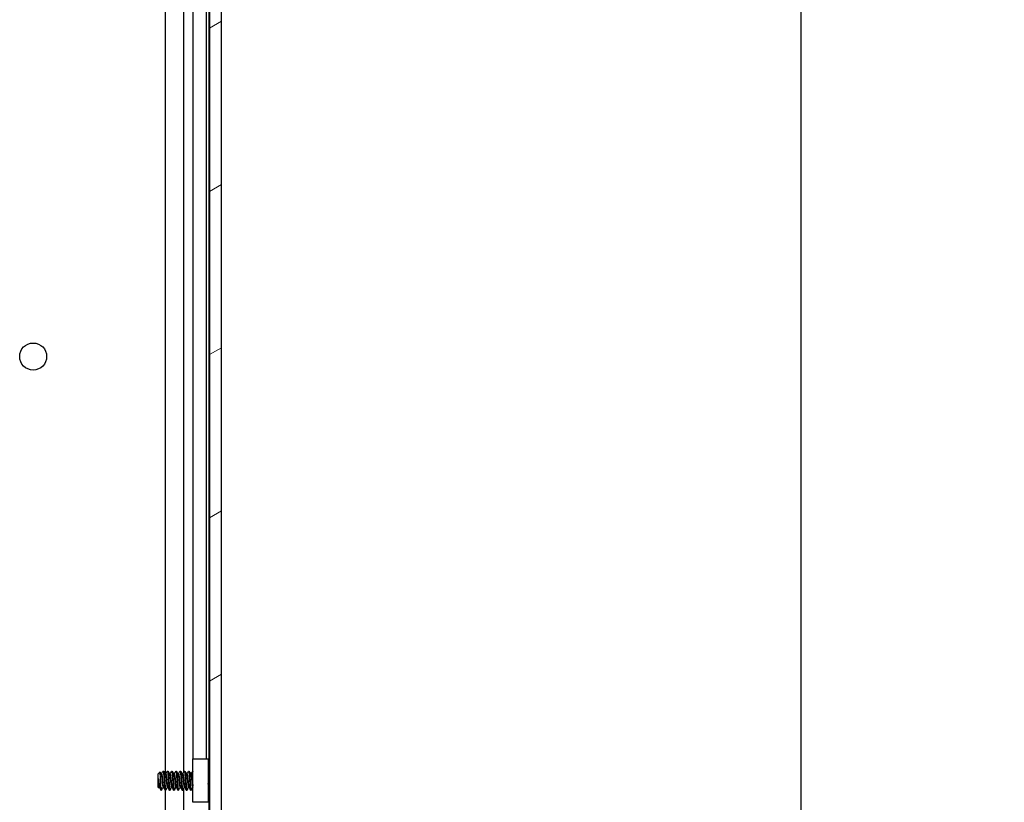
# Model space of a CAD drawing. Header units: millimetres. Extents: x 64 to 1798, y 64 to 1375.
# Tile 42 of 66: x 1000 to 1148, y 551 to 669. Entities that reach past the tile are written whole.
import ezdxf

# ---------------------------------------------------------------- set-up
doc = ezdxf.new("R2010")
doc.units = ezdxf.units.MM
doc.header["$LTSCALE"] = 6.666667
for name, color, linetype, lineweight in [('Dimension (ANSI)', 7, 'Continuous', 25), ('Hatch (ANSI)', 7, 'Continuous', 18), ('Visible (ANSI)', 7, 'Continuous', 25)]:
    doc.layers.add(name, color=color, linetype=linetype, lineweight=lineweight)
doc.styles.add('Note Text (ANSI)', font='tahoma.ttf')
doc.dimstyles.new('Default - mm (ANSI)', dxfattribs={"dimscale": 6.666667, "dimtxt": 1.75, "dimasz": 1.5, "dimexe": 2, "dimexo": 1, "dimgap": 0.8, "dimtad": 0, "dimtih": 1, "dimtoh": 1, "dimrnd": 1e-08, "dimzin": 0, "dimdsep": 46, "dimtxsty": 'Note Text (ANSI)', "dimblk": 'Filled-2', "dimcen": 0.09, "dimdle": 10, "dimclrd": 256, "dimclre": 256, "dimclrt": 256, "dimadec": 1, "dimazin": 0, "dimtfac": 1.741714, "dimtofl": 0, "dimtmove": 0, "dimatfit": 3, "dimldrblk": 'Filled-1', "dimfxl": 1, "dimtolj": 1, "dimtzin": 0, "dimlwd": -1, "dimlwe": -1, "dimarcsym": 0})

# ---------------------------------------------------------------- blocks, each defined once
blk = doc.blocks.new('Filled-2')
at = {"color": 0}
for p, q in [((0, 0), (-1, 0.167)), ((-1, 0.167), (-1, -0.167)), ((-1, 0), (0, 0)), ((-1, -0.167), (0, 0))]:
    blk.add_line(p, q, dxfattribs=at)
at = {"color": 0, "flags": 128}
blk.add_lwpolyline([(-1, -0.167), (0, 0), (-1, 0.167), (-1, -0.167)], dxfattribs=at)
at = {"color": 0}
blk.add_solid([(-1, -0.167), (0, 0), (-1, 0.167), (-1, -0.167)], dxfattribs=at)
blk = doc.blocks.new('*D11')
at = {"layer": 'Defpoints', "color": 0, "transparency": 16777216}
for p in [(1022.3, 1008.66), (1117.45, 1008.66), (1022.3, 456.23)]:
    blk.add_point(p, dxfattribs=at)
at = {"layer": 'Dimension (ANSI)', "transparency": 16777216}
for p, q in [((1028.97, 1008.66), (1130.78, 1008.66)), ((1117.45, 998.66), (1117.45, 756.82)), ((1117.45, 466.23), (1117.45, 708.07)), ((1028.97, 456.23), (1130.78, 456.23))]:
    blk.add_line(p, q, dxfattribs=at)
at = {"layer": 'Dimension (ANSI)', "transparency": 16777216, "xscale": 10, "yscale": 10, "zscale": 10}
for p, rotation in [((1117.45, 1008.66), 90), ((1117.45, 456.23), 270)]:
    blk.add_blockref('Filled-2', p, dxfattribs=dict(at, rotation=rotation))
at = {"layer": 'Dimension (ANSI)', "transparency": 16777216, "char_height": 11.6667, "attachment_point": 5, "style": 'Note Text (ANSI)'}
for s, insert in [('\\A1; 552.43 mm', (1117.45, 743.86)), ('\\A1;[21.749 in]', (1117.45, 719.48))]:
    blk.add_mtext(s, dxfattribs=dict(at, insert=insert))
blk = doc.blocks.new('Filled-1')
at = {"color": 0}
for p, q in [((0, 0), (-1, 0.333)), ((-1, 0.333), (-1, -0.333)), ((-1, 0), (0, 0)), ((-1, -0.333), (0, 0))]:
    blk.add_line(p, q, dxfattribs=at)
at = {"color": 0, "flags": 128}
blk.add_lwpolyline([(-1, -0.333), (0, 0), (-1, 0.333), (-1, -0.333)], dxfattribs=at)
at = {"color": 0}
blk.add_solid([(-1, -0.333), (0, 0), (-1, 0.333), (-1, -0.333)], dxfattribs=at)

msp = doc.modelspace()

# ---------------------------------------------------------------- hatches: boundary and pattern name
at = {"layer": 'Hatch (ANSI)'}
h = msp.add_hatch(dxfattribs=at)
h.set_pattern_fill('ANSI31', color=256, scale=169.333333, angle=-15, style=0)
h.set_pattern_definition([(30, (0, 0), (-10.58333, 18.33087), [])])
h.paths.add_polyline_path([(1030.5974, 1004.7483), (1028.794, 1004.7483), (1028.794, 460.1469), (1030.5974, 460.1469)])

# ---------------------------------------------------------------- linework, layer by layer
at = {"layer": 'Visible (ANSI)'}
for p, q in [((1028.794, 1004.7483), (1028.794, 460.1469)), ((1030.5974, 460.1469), (1030.5974, 1004.7483)), ((1022.2448, 555.6404), (1022.2448, 731.0252)), ((1024.9515, 555.9223), (1024.9515, 731.2778)), ((1028.7684, 555.9428), (1028.7684, 731.1524)), ((1026.3554, 557.8976), (1026.3554, 729.1976)), ((1028.3874, 557.8976), (1028.3874, 729.1976)), ((1026.3374, 557.8976), (1028.6374, 557.8976)), ((1026.3374, 551.3976), (1026.3374, 557.8976)), ((1028.6374, 557.8976), (1028.6374, 551.3976)), ((1021.8661, 556.07), (1021.9455, 556.07)), ((1022.5011, 556.07), (1022.5805, 556.07)), ((1023.1361, 556.07), (1023.2155, 556.07)), ((1023.7711, 556.07), (1023.8505, 556.07)), ((1024.4061, 556.07), (1024.4855, 556.07)), ((1025.0411, 556.07), (1025.1205, 556.07)), ((1025.6761, 556.07), (1025.7555, 556.07)), ((1026.3111, 556.07), (1026.3374, 556.07)), ((1021.0724, 555.5938), (1021.3954, 555.9168)), ((1021.0724, 555.5938), (1021.0724, 553.7015)), ((1021.1191, 554.9708), (1021.1191, 554.2029)), ((1021.5586, 555.6404), (1021.628, 555.6404)), ((1022.1936, 555.6404), (1022.263, 555.6404)), ((1022.8286, 555.6404), (1022.898, 555.6404)), ((1023.4636, 555.6404), (1023.533, 555.6404)), ((1024.0986, 555.6404), (1024.168, 555.6404)), ((1024.7336, 555.6404), (1024.803, 555.6404)), ((1025.3686, 555.6404), (1025.438, 555.6404)), ((1026.0036, 555.6404), (1026.073, 555.6404)), ((1028.6374, 555.8118), (1028.794, 555.9684)), ((1021.0724, 553.7015), (1021.1912, 553.5827)), ((1021.2311, 553.6548), (1021.3006, 553.6548)), ((1021.5486, 553.2252), (1021.5486, 553.651)), ((1021.5486, 553.2252), (1021.628, 553.2252)), ((1021.8661, 553.6548), (1021.9356, 553.6548)), ((1022.1836, 553.2252), (1022.263, 553.2252)), ((1022.2448, 469.5576), (1022.2448, 553.2252)), ((1022.5011, 553.6548), (1022.5706, 553.6548)), ((1022.8186, 553.2252), (1022.898, 553.2252)), ((1023.1361, 553.6548), (1023.2056, 553.6548)), ((1023.4536, 553.2252), (1023.533, 553.2252)), ((1023.7711, 553.6548), (1023.8406, 553.6548)), ((1024.0886, 553.2252), (1024.168, 553.2252)), ((1024.4061, 553.6548), (1024.4756, 553.6548)), ((1024.7236, 553.2252), (1024.803, 553.2252)), ((1024.9515, 469.5576), (1024.9515, 553.4778)), ((1025.0411, 553.6548), (1025.1106, 553.6548)), ((1025.3586, 553.2252), (1025.438, 553.2252)), ((1025.6761, 553.6548), (1025.7456, 553.6548)), ((1025.9936, 553.2252), (1026.073, 553.2252)), ((1026.3111, 553.6548), (1026.3374, 553.6548)), ((1028.7138, 553.407), (1028.794, 553.3268)), ((1028.7684, 469.5576), (1028.7684, 553.3524)), ((1028.6374, 551.3976), (1026.3374, 551.3976))]:
    msp.add_line(p, q, dxfattribs=at)
msp.add_circle((1002.4034, 618.1376), 2.0193, dxfattribs=at)
msp.add_ellipse((1026.2407, 554.6476), major_axis=(0, 0.343), ratio=0.10685664, start_param=0.4127074, end_param=2.72888525, dxfattribs=at)
for points in [[(1021.6181, 555.6404), (1021.6964, 555.7793), (1021.7744, 555.9184), (1021.8522, 556.0576)], [(1021.9595, 556.0576), (1022.0405, 555.9127), (1022.1217, 555.7678), (1022.2033, 555.6232)], [(1022.2531, 555.6404), (1022.3314, 555.7793), (1022.4094, 555.9184), (1022.4872, 556.0576)], [(1022.5945, 556.0576), (1022.6755, 555.9127), (1022.7567, 555.7678), (1022.8383, 555.6232)], [(1022.8881, 555.6404), (1022.9664, 555.7793), (1023.0444, 555.9184), (1023.1222, 556.0576)], [(1023.2295, 556.0576), (1023.3105, 555.9127), (1023.3917, 555.7678), (1023.4733, 555.6232)], [(1023.5231, 555.6404), (1023.6014, 555.7793), (1023.6794, 555.9184), (1023.7572, 556.0576)], [(1023.8645, 556.0576), (1023.9455, 555.9127), (1024.0267, 555.7678), (1024.1083, 555.6232)], [(1024.1581, 555.6404), (1024.2364, 555.7793), (1024.3144, 555.9184), (1024.3922, 556.0576)], [(1024.4995, 556.0576), (1024.5805, 555.9127), (1024.6617, 555.7678), (1024.7433, 555.6232)], [(1024.7931, 555.6404), (1024.8714, 555.7793), (1024.9494, 555.9184), (1025.0272, 556.0576)], [(1025.1345, 556.0576), (1025.2155, 555.9127), (1025.2967, 555.7678), (1025.3783, 555.6232)], [(1025.4281, 555.6404), (1025.5064, 555.7793), (1025.5844, 555.9184), (1025.6622, 556.0576)], [(1025.7695, 556.0576), (1025.8505, 555.9127), (1025.9317, 555.7678), (1026.0133, 555.6232)], [(1026.0631, 555.6404), (1026.1414, 555.7793), (1026.2194, 555.9184), (1026.2972, 556.0576)], [(1021.1191, 554.9708), (1021.1457, 554.872), (1021.1704, 554.7622), (1021.1925, 554.6476)], [(1021.4054, 555.913), (1021.4596, 555.8163), (1021.5138, 555.7197), (1021.5683, 555.6232)], [(1028.7788, 555.9532), (1028.7838, 555.9623), (1028.7889, 555.9713), (1028.794, 555.9804)], [(1021.2411, 553.6548), (1021.2283, 553.6322), (1021.2156, 553.6096), (1021.2029, 553.587)], [(1021.5166, 553.2699), (1021.4416, 553.4041), (1021.3664, 553.5382), (1021.2909, 553.6721)], [(1021.8761, 553.6548), (1021.7977, 553.5159), (1021.7198, 553.3768), (1021.642, 553.2376)], [(1022.1697, 553.2376), (1022.0886, 553.3826), (1022.0075, 553.5274), (1021.9259, 553.6721)], [(1022.5111, 553.6548), (1022.4327, 553.5159), (1022.3548, 553.3768), (1022.277, 553.2376)], [(1022.8047, 553.2376), (1022.7236, 553.3826), (1022.6425, 553.5274), (1022.5609, 553.6721)], [(1023.1461, 553.6548), (1023.0677, 553.5159), (1022.9898, 553.3768), (1022.912, 553.2376)], [(1023.4397, 553.2376), (1023.3586, 553.3826), (1023.2775, 553.5274), (1023.1959, 553.6721)], [(1023.7811, 553.6548), (1023.7027, 553.5159), (1023.6248, 553.3768), (1023.547, 553.2376)], [(1024.0747, 553.2376), (1023.9936, 553.3826), (1023.9125, 553.5274), (1023.8309, 553.6721)], [(1024.4161, 553.6548), (1024.3377, 553.5159), (1024.2598, 553.3768), (1024.182, 553.2376)], [(1024.7097, 553.2376), (1024.6286, 553.3826), (1024.5475, 553.5274), (1024.4659, 553.6721)], [(1025.0511, 553.6548), (1024.9727, 553.5159), (1024.8948, 553.3768), (1024.817, 553.2376)], [(1025.3447, 553.2376), (1025.2636, 553.3826), (1025.1825, 553.5274), (1025.1009, 553.6721)], [(1025.6861, 553.6548), (1025.6077, 553.5159), (1025.5298, 553.3768), (1025.452, 553.2376)], [(1025.9797, 553.2376), (1025.8986, 553.3826), (1025.8175, 553.5274), (1025.7359, 553.6721)], [(1026.3211, 553.6548), (1026.2427, 553.5159), (1026.1648, 553.3768), (1026.087, 553.2376)], [(1028.7189, 553.4019), (1028.6917, 553.3534), (1028.6645, 553.3048), (1028.6374, 553.2563)]]:
    msp.add_open_spline(points, degree=3, dxfattribs=at)
for points, weights, knots in [([(1021.8522, 556.0576), (1021.8879, 556.1214), (1021.9191, 555.8794), (1021.972, 555.4688), (1022.0249, 554.6476)], [0.937106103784, 0.916453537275, 1, 0.866025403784, 1], [0.0768375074, 0.0768375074, 0.0768375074, 0.0833333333, 0.0833333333, 0.09375, 0.09375, 0.09375]), ([(1021.9455, 556.07), (1021.9739, 556.07), (1021.9984, 555.8794), (1022.0514, 555.4688), (1022.1043, 554.6476)], [0.933012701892, 0.933012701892, 1, 0.866025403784, 1], [0.140625, 0.140625, 0.140625, 0.1458333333, 0.1458333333, 0.15625, 0.15625, 0.15625]), ([(1022.4872, 556.0576), (1022.5229, 556.1214), (1022.5541, 555.8794), (1022.607, 555.4688), (1022.6599, 554.6476)], [0.937106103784, 0.916453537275, 1, 0.866025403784, 1], [0.1393375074, 0.1393375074, 0.1393375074, 0.1458333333, 0.1458333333, 0.15625, 0.15625, 0.15625]), ([(1022.5805, 556.07), (1022.6089, 556.07), (1022.6334, 555.8794), (1022.6864, 555.4688), (1022.7393, 554.6476)], [0.933012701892, 0.933012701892, 1, 0.866025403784, 1], [0.203125, 0.203125, 0.203125, 0.2083333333, 0.2083333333, 0.21875, 0.21875, 0.21875]), ([(1023.1222, 556.0576), (1023.1579, 556.1214), (1023.1891, 555.8794), (1023.242, 555.4688), (1023.2949, 554.6476)], [0.937106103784, 0.916453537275, 1, 0.866025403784, 1], [0.2018375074, 0.2018375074, 0.2018375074, 0.2083333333, 0.2083333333, 0.21875, 0.21875, 0.21875]), ([(1023.2155, 556.07), (1023.2439, 556.07), (1023.2684, 555.8794), (1023.3214, 555.4688), (1023.3743, 554.6476)], [0.933012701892, 0.933012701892, 1, 0.866025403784, 1], [0.265625, 0.265625, 0.265625, 0.2708333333, 0.2708333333, 0.28125, 0.28125, 0.28125]), ([(1023.7572, 556.0576), (1023.7929, 556.1214), (1023.8241, 555.8794), (1023.877, 555.4688), (1023.9299, 554.6476)], [0.937106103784, 0.916453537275, 1, 0.866025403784, 1], [0.2643375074, 0.2643375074, 0.2643375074, 0.2708333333, 0.2708333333, 0.28125, 0.28125, 0.28125]), ([(1023.8505, 556.07), (1023.8789, 556.07), (1023.9034, 555.8794), (1023.9564, 555.4688), (1024.0093, 554.6476)], [0.933012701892, 0.933012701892, 1, 0.866025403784, 1], [0.328125, 0.328125, 0.328125, 0.3333333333, 0.3333333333, 0.34375, 0.34375, 0.34375]), ([(1024.3922, 556.0576), (1024.4279, 556.1214), (1024.4591, 555.8794), (1024.512, 555.4688), (1024.5649, 554.6476)], [0.937106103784, 0.916453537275, 1, 0.866025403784, 1], [0.3268375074, 0.3268375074, 0.3268375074, 0.3333333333, 0.3333333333, 0.34375, 0.34375, 0.34375]), ([(1024.4855, 556.07), (1024.5139, 556.07), (1024.5384, 555.8794), (1024.5914, 555.4688), (1024.6443, 554.6476)], [0.933012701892, 0.933012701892, 1, 0.866025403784, 1], [0.390625, 0.390625, 0.390625, 0.3958333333, 0.3958333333, 0.40625, 0.40625, 0.40625]), ([(1025.0272, 556.0576), (1025.0629, 556.1214), (1025.0941, 555.8794), (1025.147, 555.4688), (1025.1999, 554.6476)], [0.937106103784, 0.916453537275, 1, 0.866025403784, 1], [0.3893375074, 0.3893375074, 0.3893375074, 0.3958333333, 0.3958333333, 0.40625, 0.40625, 0.40625]), ([(1025.1205, 556.07), (1025.1489, 556.07), (1025.1734, 555.8794), (1025.2264, 555.4688), (1025.2793, 554.6476)], [0.933012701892, 0.933012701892, 1, 0.866025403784, 1], [0.453125, 0.453125, 0.453125, 0.4583333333, 0.4583333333, 0.46875, 0.46875, 0.46875]), ([(1025.6622, 556.0576), (1025.6979, 556.1214), (1025.7291, 555.8794), (1025.782, 555.4688), (1025.8349, 554.6476)], [0.937106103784, 0.916453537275, 1, 0.866025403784, 1], [0.4518375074, 0.4518375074, 0.4518375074, 0.4583333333, 0.4583333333, 0.46875, 0.46875, 0.46875]), ([(1025.7555, 556.07), (1025.7839, 556.07), (1025.8084, 555.8794), (1025.8614, 555.4688), (1025.9143, 554.6476)], [0.933012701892, 0.933012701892, 1, 0.866025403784, 1], [0.515625, 0.515625, 0.515625, 0.5208333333, 0.5208333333, 0.53125, 0.53125, 0.53125]), ([(1021.1191, 554.9708), (1021.1364, 554.8137), (1021.1518, 554.6476), (1021.2047, 554.0744), (1021.2576, 553.7878), (1021.2732, 553.7034), (1021.2909, 553.6721)], [0.941670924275, 0.957095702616, 1, 0.866025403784, 1, 0.956426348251, 0.941196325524], [0.0279141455, 0.0279141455, 0.0279141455, 0.03125, 0.03125, 0.0416666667, 0.0416666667, 0.0450545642, 0.0450545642, 0.0450545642]), ([(1021.5683, 555.6232), (1021.586, 555.5918), (1021.6016, 555.5074), (1021.6545, 555.2208), (1021.7074, 554.6476), (1021.7603, 554.0744), (1021.8132, 553.7878), (1021.8378, 553.6548), (1021.8661, 553.6548)], [0.941196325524, 0.956426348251, 1, 0.866025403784, 1, 0.866025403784, 1, 0.933012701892, 0.933012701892], [0.0799454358, 0.0799454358, 0.0799454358, 0.0833333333, 0.0833333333, 0.09375, 0.09375, 0.1041666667, 0.1041666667, 0.109375, 0.109375, 0.109375]), ([(1021.628, 555.6404), (1021.6564, 555.6404), (1021.6809, 555.5074), (1021.7339, 555.2208), (1021.7868, 554.6476), (1021.8397, 554.0744), (1021.8926, 553.7878), (1021.9082, 553.7034), (1021.9259, 553.6721)], [0.933012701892, 0.933012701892, 1, 0.866025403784, 1, 0.866025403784, 1, 0.956426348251, 0.941196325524], [0.078125, 0.078125, 0.078125, 0.0833333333, 0.0833333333, 0.09375, 0.09375, 0.1041666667, 0.1041666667, 0.1075545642, 0.1075545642, 0.1075545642]), ([(1022.0249, 554.6476), (1022.0778, 553.8264), (1022.1307, 553.4158), (1022.1553, 553.2252), (1022.1836, 553.2252)], [1, 0.866025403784, 1, 0.933012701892, 0.933012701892], [0.09375, 0.09375, 0.09375, 0.1041666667, 0.1041666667, 0.109375, 0.109375, 0.109375]), ([(1022.1043, 554.6476), (1022.1572, 553.8264), (1022.2101, 553.4158), (1022.2413, 553.1738), (1022.277, 553.2376)], [1, 0.866025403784, 1, 0.916453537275, 0.937106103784], [0.15625, 0.15625, 0.15625, 0.1666666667, 0.1666666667, 0.1731624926, 0.1731624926, 0.1731624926]), ([(1022.2033, 555.6232), (1022.221, 555.5918), (1022.2366, 555.5074), (1022.2895, 555.2208), (1022.3424, 554.6476), (1022.3953, 554.0744), (1022.4482, 553.7878), (1022.4728, 553.6548), (1022.5011, 553.6548)], [0.941196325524, 0.956426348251, 1, 0.866025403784, 1, 0.866025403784, 1, 0.933012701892, 0.933012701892], [0.1424454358, 0.1424454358, 0.1424454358, 0.1458333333, 0.1458333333, 0.15625, 0.15625, 0.1666666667, 0.1666666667, 0.171875, 0.171875, 0.171875]), ([(1022.263, 555.6404), (1022.2914, 555.6404), (1022.3159, 555.5074), (1022.3689, 555.2208), (1022.4218, 554.6476), (1022.4747, 554.0744), (1022.5276, 553.7878), (1022.5432, 553.7034), (1022.5609, 553.6721)], [0.933012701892, 0.933012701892, 1, 0.866025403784, 1, 0.866025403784, 1, 0.956426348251, 0.941196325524], [0.140625, 0.140625, 0.140625, 0.1458333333, 0.1458333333, 0.15625, 0.15625, 0.1666666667, 0.1666666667, 0.1700545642, 0.1700545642, 0.1700545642]), ([(1022.6599, 554.6476), (1022.7128, 553.8264), (1022.7657, 553.4158), (1022.7903, 553.2252), (1022.8186, 553.2252)], [1, 0.866025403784, 1, 0.933012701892, 0.933012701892], [0.15625, 0.15625, 0.15625, 0.1666666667, 0.1666666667, 0.171875, 0.171875, 0.171875]), ([(1022.7393, 554.6476), (1022.7922, 553.8264), (1022.8451, 553.4158), (1022.8763, 553.1738), (1022.912, 553.2376)], [1, 0.866025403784, 1, 0.916453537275, 0.937106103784], [0.21875, 0.21875, 0.21875, 0.2291666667, 0.2291666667, 0.2356624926, 0.2356624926, 0.2356624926]), ([(1022.8383, 555.6232), (1022.856, 555.5918), (1022.8716, 555.5074), (1022.9245, 555.2208), (1022.9774, 554.6476), (1023.0303, 554.0744), (1023.0832, 553.7878), (1023.1078, 553.6548), (1023.1361, 553.6548)], [0.941196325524, 0.956426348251, 1, 0.866025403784, 1, 0.866025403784, 1, 0.933012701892, 0.933012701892], [0.2049454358, 0.2049454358, 0.2049454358, 0.2083333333, 0.2083333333, 0.21875, 0.21875, 0.2291666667, 0.2291666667, 0.234375, 0.234375, 0.234375]), ([(1022.898, 555.6404), (1022.9264, 555.6404), (1022.9509, 555.5074), (1023.0039, 555.2208), (1023.0568, 554.6476), (1023.1097, 554.0744), (1023.1626, 553.7878), (1023.1782, 553.7034), (1023.1959, 553.6721)], [0.933012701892, 0.933012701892, 1, 0.866025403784, 1, 0.866025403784, 1, 0.956426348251, 0.941196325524], [0.203125, 0.203125, 0.203125, 0.2083333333, 0.2083333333, 0.21875, 0.21875, 0.2291666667, 0.2291666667, 0.2325545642, 0.2325545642, 0.2325545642]), ([(1023.2949, 554.6476), (1023.3478, 553.8264), (1023.4007, 553.4158), (1023.4253, 553.2252), (1023.4536, 553.2252)], [1, 0.866025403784, 1, 0.933012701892, 0.933012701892], [0.21875, 0.21875, 0.21875, 0.2291666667, 0.2291666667, 0.234375, 0.234375, 0.234375]), ([(1023.3743, 554.6476), (1023.4272, 553.8264), (1023.4801, 553.4158), (1023.5113, 553.1738), (1023.547, 553.2376)], [1, 0.866025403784, 1, 0.916453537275, 0.937106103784], [0.28125, 0.28125, 0.28125, 0.2916666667, 0.2916666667, 0.2981624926, 0.2981624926, 0.2981624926]), ([(1023.4733, 555.6232), (1023.491, 555.5918), (1023.5066, 555.5074), (1023.5595, 555.2208), (1023.6124, 554.6476), (1023.6653, 554.0744), (1023.7182, 553.7878), (1023.7428, 553.6548), (1023.7711, 553.6548)], [0.941196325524, 0.956426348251, 1, 0.866025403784, 1, 0.866025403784, 1, 0.933012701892, 0.933012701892], [0.2674454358, 0.2674454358, 0.2674454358, 0.2708333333, 0.2708333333, 0.28125, 0.28125, 0.2916666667, 0.2916666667, 0.296875, 0.296875, 0.296875]), ([(1023.533, 555.6404), (1023.5614, 555.6404), (1023.5859, 555.5074), (1023.6389, 555.2208), (1023.6918, 554.6476), (1023.7447, 554.0744), (1023.7976, 553.7878), (1023.8132, 553.7034), (1023.8309, 553.6721)], [0.933012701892, 0.933012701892, 1, 0.866025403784, 1, 0.866025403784, 1, 0.956426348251, 0.941196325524], [0.265625, 0.265625, 0.265625, 0.2708333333, 0.2708333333, 0.28125, 0.28125, 0.2916666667, 0.2916666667, 0.2950545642, 0.2950545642, 0.2950545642]), ([(1023.9299, 554.6476), (1023.9828, 553.8264), (1024.0357, 553.4158), (1024.0603, 553.2252), (1024.0886, 553.2252)], [1, 0.866025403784, 1, 0.933012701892, 0.933012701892], [0.28125, 0.28125, 0.28125, 0.2916666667, 0.2916666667, 0.296875, 0.296875, 0.296875]), ([(1024.0093, 554.6476), (1024.0622, 553.8264), (1024.1151, 553.4158), (1024.1463, 553.1738), (1024.182, 553.2376)], [1, 0.866025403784, 1, 0.916453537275, 0.937106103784], [0.34375, 0.34375, 0.34375, 0.3541666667, 0.3541666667, 0.3606624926, 0.3606624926, 0.3606624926]), ([(1024.1083, 555.6232), (1024.126, 555.5918), (1024.1416, 555.5074), (1024.1945, 555.2208), (1024.2474, 554.6476), (1024.3003, 554.0744), (1024.3532, 553.7878), (1024.3778, 553.6548), (1024.4061, 553.6548)], [0.941196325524, 0.956426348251, 1, 0.866025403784, 1, 0.866025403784, 1, 0.933012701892, 0.933012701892], [0.3299454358, 0.3299454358, 0.3299454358, 0.3333333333, 0.3333333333, 0.34375, 0.34375, 0.3541666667, 0.3541666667, 0.359375, 0.359375, 0.359375]), ([(1024.168, 555.6404), (1024.1964, 555.6404), (1024.2209, 555.5074), (1024.2739, 555.2208), (1024.3268, 554.6476), (1024.3797, 554.0744), (1024.4326, 553.7878), (1024.4482, 553.7034), (1024.4659, 553.6721)], [0.933012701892, 0.933012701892, 1, 0.866025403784, 1, 0.866025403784, 1, 0.956426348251, 0.941196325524], [0.328125, 0.328125, 0.328125, 0.3333333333, 0.3333333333, 0.34375, 0.34375, 0.3541666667, 0.3541666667, 0.3575545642, 0.3575545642, 0.3575545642]), ([(1024.5649, 554.6476), (1024.6178, 553.8264), (1024.6707, 553.4158), (1024.6953, 553.2252), (1024.7236, 553.2252)], [1, 0.866025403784, 1, 0.933012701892, 0.933012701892], [0.34375, 0.34375, 0.34375, 0.3541666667, 0.3541666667, 0.359375, 0.359375, 0.359375]), ([(1024.6443, 554.6476), (1024.6972, 553.8264), (1024.7501, 553.4158), (1024.7813, 553.1738), (1024.817, 553.2376)], [1, 0.866025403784, 1, 0.916453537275, 0.937106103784], [0.40625, 0.40625, 0.40625, 0.4166666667, 0.4166666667, 0.4231624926, 0.4231624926, 0.4231624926]), ([(1024.7433, 555.6232), (1024.761, 555.5918), (1024.7766, 555.5074), (1024.8295, 555.2208), (1024.8824, 554.6476), (1024.9353, 554.0744), (1024.9882, 553.7878), (1025.0128, 553.6548), (1025.0411, 553.6548)], [0.941196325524, 0.956426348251, 1, 0.866025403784, 1, 0.866025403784, 1, 0.933012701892, 0.933012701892], [0.3924454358, 0.3924454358, 0.3924454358, 0.3958333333, 0.3958333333, 0.40625, 0.40625, 0.4166666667, 0.4166666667, 0.421875, 0.421875, 0.421875]), ([(1024.803, 555.6404), (1024.8314, 555.6404), (1024.8559, 555.5074), (1024.9089, 555.2208), (1024.9618, 554.6476), (1025.0147, 554.0744), (1025.0676, 553.7878), (1025.0832, 553.7034), (1025.1009, 553.6721)], [0.933012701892, 0.933012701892, 1, 0.866025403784, 1, 0.866025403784, 1, 0.956426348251, 0.941196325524], [0.390625, 0.390625, 0.390625, 0.3958333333, 0.3958333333, 0.40625, 0.40625, 0.4166666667, 0.4166666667, 0.4200545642, 0.4200545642, 0.4200545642]), ([(1025.1999, 554.6476), (1025.2528, 553.8264), (1025.3057, 553.4158), (1025.3303, 553.2252), (1025.3586, 553.2252)], [1, 0.866025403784, 1, 0.933012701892, 0.933012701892], [0.40625, 0.40625, 0.40625, 0.4166666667, 0.4166666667, 0.421875, 0.421875, 0.421875]), ([(1025.2793, 554.6476), (1025.3322, 553.8264), (1025.3851, 553.4158), (1025.4163, 553.1738), (1025.452, 553.2376)], [1, 0.866025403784, 1, 0.916453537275, 0.937106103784], [0.46875, 0.46875, 0.46875, 0.4791666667, 0.4791666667, 0.4856624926, 0.4856624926, 0.4856624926]), ([(1025.3783, 555.6232), (1025.396, 555.5918), (1025.4116, 555.5074), (1025.4645, 555.2208), (1025.5174, 554.6476), (1025.5703, 554.0744), (1025.6232, 553.7878), (1025.6478, 553.6548), (1025.6761, 553.6548)], [0.941196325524, 0.956426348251, 1, 0.866025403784, 1, 0.866025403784, 1, 0.933012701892, 0.933012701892], [0.4549454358, 0.4549454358, 0.4549454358, 0.4583333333, 0.4583333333, 0.46875, 0.46875, 0.4791666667, 0.4791666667, 0.484375, 0.484375, 0.484375]), ([(1025.438, 555.6404), (1025.4664, 555.6404), (1025.4909, 555.5074), (1025.5439, 555.2208), (1025.5968, 554.6476), (1025.6497, 554.0744), (1025.7026, 553.7878), (1025.7182, 553.7034), (1025.7359, 553.6721)], [0.933012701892, 0.933012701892, 1, 0.866025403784, 1, 0.866025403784, 1, 0.956426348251, 0.941196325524], [0.453125, 0.453125, 0.453125, 0.4583333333, 0.4583333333, 0.46875, 0.46875, 0.4791666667, 0.4791666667, 0.4825545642, 0.4825545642, 0.4825545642]), ([(1025.8349, 554.6476), (1025.8878, 553.8264), (1025.9407, 553.4158), (1025.9653, 553.2252), (1025.9936, 553.2252)], [1, 0.866025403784, 1, 0.933012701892, 0.933012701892], [0.46875, 0.46875, 0.46875, 0.4791666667, 0.4791666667, 0.484375, 0.484375, 0.484375]), ([(1025.9143, 554.6476), (1025.9672, 553.8264), (1026.0201, 553.4158), (1026.0513, 553.1738), (1026.087, 553.2376)], [1, 0.866025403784, 1, 0.916453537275, 0.937106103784], [0.53125, 0.53125, 0.53125, 0.5416666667, 0.5416666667, 0.5481624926, 0.5481624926, 0.5481624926]), ([(1026.0133, 555.6232), (1026.031, 555.5918), (1026.0466, 555.5074), (1026.0995, 555.2208), (1026.1524, 554.6476), (1026.2053, 554.0744), (1026.2582, 553.7878), (1026.2828, 553.6548), (1026.3111, 553.6548)], [0.941196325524, 0.956426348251, 1, 0.866025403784, 1, 0.866025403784, 1, 0.933012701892, 0.933012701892], [0.5174454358, 0.5174454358, 0.5174454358, 0.5208333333, 0.5208333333, 0.53125, 0.53125, 0.5416666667, 0.5416666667, 0.546875, 0.546875, 0.546875]), ([(1026.073, 555.6404), (1026.1014, 555.6404), (1026.1259, 555.5074), (1026.1667, 555.2865), (1026.2115, 554.8545)], [0.933012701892, 0.933012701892, 1, 0.893471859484, 0.956352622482], [0.515625, 0.515625, 0.515625, 0.5208333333, 0.5208333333, 0.529116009, 0.529116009, 0.529116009]), ([(1021.1191, 554.2029), (1021.1507, 553.9367), (1021.1782, 553.7878), (1021.2028, 553.6548), (1021.2311, 553.6548)], [0.933829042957, 0.925617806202, 1, 0.933012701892, 0.933012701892], [0.0358833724, 0.0358833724, 0.0358833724, 0.0416666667, 0.0416666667, 0.046875, 0.046875, 0.046875]), ([(1021.5486, 553.651), (1021.5626, 553.5127), (1021.5751, 553.4158), (1021.6063, 553.1738), (1021.642, 553.2376)], [0.948065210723, 0.96476686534, 1, 0.916453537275, 0.937106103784], [0.10142725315, 0.10142725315, 0.10142725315, 0.10416666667, 0.10416666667, 0.11066249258, 0.11066249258, 0.11066249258])]:
    msp.add_rational_spline(points, weights, degree=2, knots=knots, dxfattribs=at)
for points, weights in [([(1026.2972, 556.0576), (1026.3175, 556.094), (1026.3374, 556.0256)], [0.937106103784, 0.925226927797, 0.947821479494]), ([(1026.2803, 554.1877), (1026.3108, 553.9331), (1026.3374, 553.7889)], [0.933422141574, 0.927799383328, 0.999392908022])]:
    msp.add_rational_spline(points, weights, degree=2, dxfattribs=at)
for points, knots in [([(1021.1925, 554.6476), (1021.2025, 554.5954), (1021.2218, 554.4966), (1021.2659, 554.2762), (1021.2843, 554.1852), (1021.3312, 553.9582), (1021.3587, 553.8281), (1021.4189, 553.5588), (1021.444, 553.4582), (1021.4935, 553.3085), (1021.5213, 553.2525), (1021.5486, 553.2252)], [-0.169469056, -0.169469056, -0.169469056, -0.169469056, -0.142100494, -0.142100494, -0.122546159, -0.122546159, -0.091769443, -0.091769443, -0.050399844, -0.050399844, 0, 0, 0, 0]), ([(1021.4976, 554.6476), (1021.4908, 554.8059), (1021.4847, 554.9301), (1021.4739, 555.1395), (1021.4679, 555.2464), (1021.4533, 555.4822), (1021.4449, 555.6009), (1021.433, 555.7411), (1021.4292, 555.7822), (1021.4174, 555.8816), (1021.4087, 555.9167), (1021.3984, 555.9189), (1021.3969, 555.9183), (1021.3954, 555.9168)], [-0.327507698, -0.327507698, -0.327507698, -0.327507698, -0.298679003, -0.298679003, -0.265137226, -0.265137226, -0.218249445, -0.218249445, -0.194983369, -0.194983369, -0.148477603, -0.148477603, -0.140894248, -0.140894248, -0.140894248, -0.140894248]), ([(1021.5486, 553.651), (1021.5402, 553.7871), (1021.5314, 553.944), (1021.5227, 554.1146), (1021.5183, 554.2), (1021.514, 554.2872), (1021.5098, 554.3764), (1021.5056, 554.4656), (1021.5014, 554.5575), (1021.4976, 554.6476)], [0, 0, 0, 0, 0.00054045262, 0.00054045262, 0.00054045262, 0.00081067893, 0.00081067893, 0.00081067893, 0.00108090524, 0.00108090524, 0.00108090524, 0.00108090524]), ([(1026.226, 554.9618), (1026.2366, 555.005), (1026.252, 555.0497), (1026.2903, 555.129), (1026.3122, 555.1647), (1026.3374, 555.1977)], [0, 0, 0, 0, 0.0142453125, 0.0142453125, 0.0267228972, 0.0267228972, 0.0267228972, 0.0267228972]), ([(1021.2029, 553.587), (1021.1972, 553.5769), (1021.1913, 553.5786), (1021.1765, 553.6129), (1021.1676, 553.6612), (1021.1514, 553.8047), (1021.1448, 553.8824), (1021.1327, 554.0244), (1021.1259, 554.1105), (1021.1191, 554.2029)], [-0.0993809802, -0.0993809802, -0.0993809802, -0.0993809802, -0.0821352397, -0.0821352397, -0.0557038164, -0.0557038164, -0.030124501, -0.030124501, 0, 0, 0, 0]), ([(1026.3374, 554.0976), (1026.323, 554.1164), (1026.3097, 554.136), (1026.2814, 554.1837), (1026.2672, 554.2125), (1026.2432, 554.2721), (1026.2334, 554.3031), (1026.226, 554.3334)], [0.0124956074, 0.0124956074, 0.0124956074, 0.0124956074, 0.0195994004, 0.0195994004, 0.029259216, 0.029259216, 0.0392505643, 0.0392505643, 0.0392505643, 0.0392505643]), ([(1028.7138, 553.407), (1028.7059, 553.4149), (1028.6979, 553.4481), (1028.6838, 553.5537), (1028.6766, 553.6315), (1028.6584, 553.8694), (1028.6494, 554.0007), (1028.6394, 554.161), (1028.6384, 554.1769), (1028.6374, 554.1929)], [-0.529903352, -0.529903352, -0.529903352, -0.529903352, -0.438646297, -0.438646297, -0.360774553, -0.360774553, -0.293383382, -0.293383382, -0.286024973, -0.286024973, -0.286024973, -0.286024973])]:
    msp.add_open_spline(points, degree=3, knots=knots, dxfattribs=at)

# ---------------------------------------------------------------- dimensions: what is measured, and where the dimension line sits
at = {"layer": 'Dimension (ANSI)'}
dim = msp.add_linear_dim(base=(1117.4475, 1008.6626), p1=(1022.3011, 456.2326), p2=(1022.3011, 1008.6626), angle=90, text=' <> mm\\X[21.749 in]', dimstyle='Default - mm (ANSI)', override={"dimgap": 0.8, "dimdec": 2, "dimpost": '', "dimtol": 0, "dimlim": 0, "dimtp": 0, "dimtm": 0, "dimtdec": 2, "dimatfit": 1}, dxfattribs=at)
dim.commit()
dim.dimension.update_dxf_attribs({"geometry": '*D11', "text_midpoint": (1117.4475, 732.4476), "dimtype": 160})

doc.saveas('drawing.dxf')
